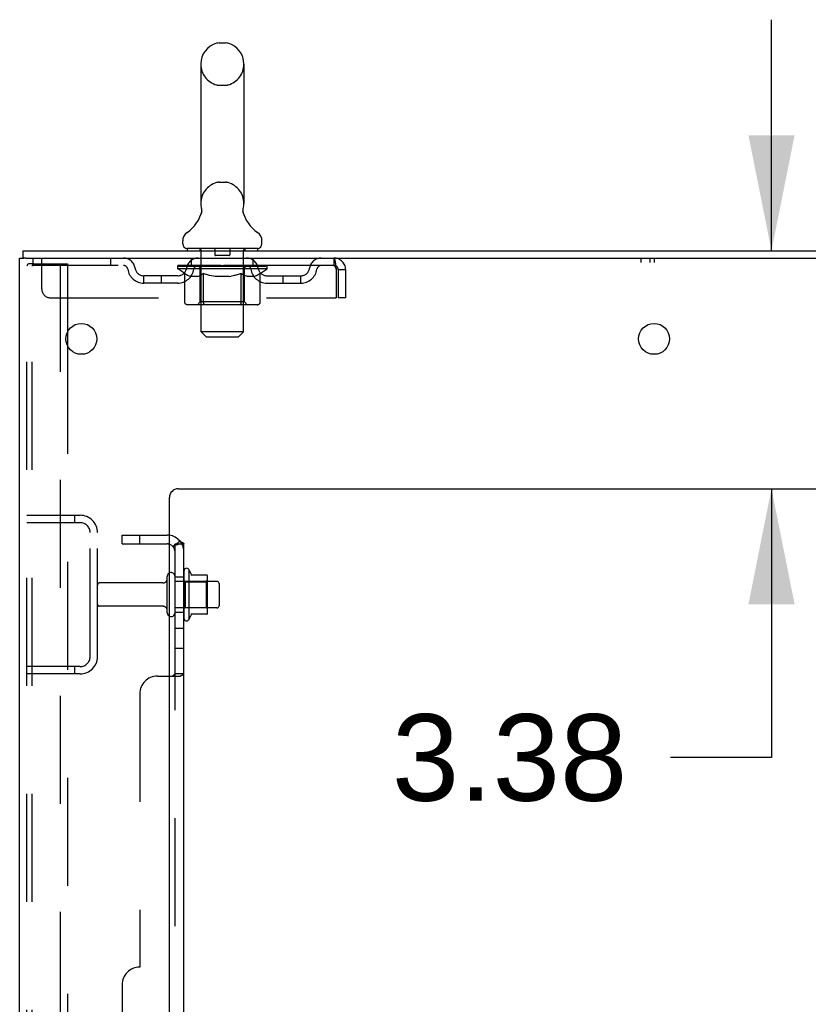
# Model space of a CAD drawing. Header units: inches. Extents: x 0 to 278, y 0 to 180.
# Tile 10 of 78: x 12 to 24, y 124 to 138. Entities that reach past the tile are written whole.
import ezdxf

# ---------------------------------------------------------------- set-up
doc = ezdxf.new("R2010")
doc.units = ezdxf.units.IN
doc.header["$LTSCALE"] = 15.310625
doc.header["$MEASUREMENT"] = 0
doc.linetypes.add('HIDDEN', pattern=[0.2, 0.1, -0.1])
doc.layers.get('0').update_dxf_attribs({"linetype": 'CONTINUOUS'})
for name, color, linetype in [('DEFAULT_2', 8, 'HIDDEN'), ('DIMENSIONS', 7, 'CONTINUOUS'), ('SUBPANEL', 7, 'CONTINUOUS'), ('WITNESSMARKS', 7, 'CONTINUOUS')]:
    doc.layers.add(name, color=color, linetype=linetype)
doc.styles.get("Standard").update_dxf_attribs({"font": 'arial.ttf'})
doc.dimstyles.new('DIMSTYLE_1', dxfattribs={"dimtxt": 1.228125, "dimasz": 1.6375, "dimexe": 0.09, "dimexo": 0.07, "dimgap": 0.0375, "dimtad": 0, "dimtih": 1, "dimtoh": 1, "dimzin": 4, "dimdsep": 46, "dimtxsty": 'Standard', "dimblk": '_FILLED', "dimblk1": '_FILLED', "dimblk2": '_FILLED', "dimcen": 0.09, "dimadec": 3, "dimazin": 1, "dimtfac": 1, "dimtdec": 3, "dimtofl": 0, "dimtmove": 0, "dimatfit": 3, "dimldrblk": '_FILLED', "dimfxl": 0, "dimtolj": 1, "dimtzin": 4, "dimarcsym": 0})

# ---------------------------------------------------------------- blocks, each defined once
blk = doc.blocks.new('_FILLED')
at = {"color": 0, "linetype": 'ByBlock'}
blk.add_solid([(0, 0), (-1, 0.2), (-1, -0.2)], dxfattribs=at)
blk = doc.blocks.new('*D13')
at = {"layer": 'DIMENSIONS', "color": 2, "linetype": 'Continuous'}
for p, q in [((23.094, 134.826), (23.094, 138.101)), ((23.094, 131.451), (23.094, 127.641)), ((23.094, 127.641), (21.661, 127.641))]:
    blk.add_line(p, q, dxfattribs=at)
at = {"layer": 'DIMENSIONS', "color": 2, "linetype": 'Continuous', "xscale": 1.6375, "yscale": 1.6375, "zscale": 1.6375}
for p, rotation in [((23.094, 134.826), 270), ((23.094, 131.451), 90)]:
    blk.add_blockref('_FILLED', p, dxfattribs=dict(at, rotation=rotation))
at = {"layer": 'DIMENSIONS', "color": 2, "linetype": 'Continuous', "insert": (21.047, 128.256), "char_height": 1.2281, "width": 3.3374, "attachment_point": 3, "line_spacing_factor": 0.9}
blk.add_mtext('3.38', dxfattribs=at)

msp = doc.modelspace()

# ---------------------------------------------------------------- linework, layer by layer
at = {"color": 7, "linetype": 'Continuous'}
for p, q in [((15.26, 137.771), (15.347, 137.771)), ((14.997, 137.471), (14.997, 135.496)), ((15.609, 137.471), (15.609, 135.496)), ((15.598, 135.407), (15.599, 135.412)), ((15.598, 135.402), (15.598, 135.407)), ((15.598, 135.397), (15.598, 135.402)), ((15.598, 135.392), (15.598, 135.397)), ((15.599, 135.412), (15.599, 135.417)), ((15.6, 135.422), (15.601, 135.426)), ((15.004, 135.353), (15.002, 135.348)), ((15.598, 135.387), (15.598, 135.392)), ((15.598, 135.382), (15.598, 135.387)), ((15.598, 135.377), (15.598, 135.382)), ((15.599, 135.372), (15.598, 135.377)), ((15.6, 135.367), (15.599, 135.372)), ((15.601, 135.363), (15.6, 135.368)), ((15.602, 135.359), (15.601, 135.363)), ((14.741, 134.925), (14.741, 134.964)), ((14.803, 134.856), (14.803, 134.826)), ((15.803, 134.856), (14.803, 134.856)), ((15.803, 134.856), (15.803, 134.826)), ((15.866, 134.925), (15.866, 134.964)), ((12.48, 134.722), (12.48, 134.826)), ((12.518, 134.722), (12.485, 134.722)), ((14.827, 130.307), (14.827, 129.595)), ((15.083, 130.228), (14.855, 130.228)), ((15.093, 129.695), (15.093, 130.206)), ((15.227, 130.138), (15.093, 130.138)), ((15.257, 130.108), (15.257, 129.793)), ((15.083, 129.673), (14.855, 129.673)), ((15.227, 129.763), (15.093, 129.763))]:
    msp.add_line(p, q, dxfattribs=at)
at = {"color": 3, "linetype": 'Continuous'}
for p, q in [((12.428, 48.93), (12.428, 134.722)), ((12.428, 134.722), (12.485, 134.722)), ((12.48, 134.826), (30.182, 134.826)), ((12.518, 134.722), (30.182, 134.722)), ((13.108, 133.673), (13.108, 133.478)), ((14.678, 131.451), (26.553, 131.451)), ((14.553, 50.951), (14.553, 131.326))]:
    msp.add_line(p, q, dxfattribs=at)
at = {"color": 7, "linetype": 'Continuous'}
for points in [[(15.005, 135.426), (15.006, 135.422), (15.007, 135.417), (15.008, 135.412), (15.009, 135.407), (15.009, 135.402), (15.009, 135.397), (15.009, 135.392), (15.009, 135.387), (15.009, 135.382), (15.008, 135.378), (15.008, 135.373), (15.007, 135.368), (15.006, 135.363), (15.005, 135.358), (15.004, 135.353)], [(15.599, 135.417), (15.6, 135.422), (15.601, 135.426)]]:
    msp.add_lwpolyline(points, dxfattribs=at)
at = {"color": 3, "linetype": 'Continuous'}
for centre in [(13.303, 133.576), (21.428, 133.576)]:
    msp.add_circle(centre, 0.219, dxfattribs=at)
at = {"color": 7, "linetype": 'Continuous'}
for centre, radius, start, end in [((15.26, 137.627), 0.144, 90, 105.6303), ((15.347, 137.627), 0.144, 74.3697, 90), ((15.303, 137.471), 0.306, 105.6303, 180), ((15.303, 137.471), 0.306, 0, 74.3697), ((14.505, 135.512), 0.523, 304.6624, 347.2389), ((15.303, 135.496), 0.306, 180, 193.2053), ((16.101, 135.512), 0.523, 192.7611, 235.3376), ((15.303, 135.496), 0.306, 346.7947, 360), ((14.885, 134.964), 0.144, 124.6624, 180), ((15.722, 134.964), 0.144, 360, 55.3376), ((14.81, 134.925), 0.069, 180, 265), ((15.797, 134.925), 0.069, 275, 360), ((14.577, 130.208), 0.055, 360, 115.9094), ((14.796, 130.285), 0.0384, 34.4497, 180), ((14.227, 129.951), 0.698, 23.9679, 30.6631), ((14.874, 130.238), 0.01, 203.9679, 270), ((15.083, 130.218), 0.01, 5.1938, 90), ((14.952, 130.206), 0.141, 0, 5.2081), ((15.227, 130.108), 0.03, 360, 90), ((14.577, 129.693), 0.055, 244.0906, 0), ((14.874, 129.663), 0.01, 90, 156.0321), ((15.083, 129.683), 0.01, 270, 354.8062), ((14.952, 129.695), 0.141, 354.7919, 360), ((15.227, 129.793), 0.03, 270, 0), ((14.796, 129.617), 0.0384, 180, 325.5503), ((14.227, 129.951), 0.698, 329.3369, 336.0321)]:
    msp.add_arc(centre, radius, start, end, dxfattribs=at)
at = {"color": 3, "linetype": 'Continuous'}
msp.add_arc((14.678, 131.326), 0.125, 90, 180, dxfattribs=at)
at = {"layer": 'DEFAULT_2', "color": 8, "linetype": 'HIDDEN'}
for p, q in [((15.26, 137.171), (15.347, 137.171)), ((15.26, 135.796), (15.347, 135.796)), ((14.983, 134.856), (14.983, 134.826)), ((15.198, 134.846), (15.198, 134.766)), ((15.408, 134.846), (15.408, 134.766)), ((15.623, 134.856), (15.623, 134.826)), ((12.616, 134.722), (12.616, 134.618)), ((12.741, 134.284), (12.741, 134.722)), ((13.716, 134.722), (13.716, 134.618)), ((14.866, 134.618), (14.866, 134.722)), ((15.003, 133.675), (15.003, 134.826)), ((15.398, 134.756), (15.208, 134.756)), ((15.603, 133.675), (15.603, 134.826)), ((15.741, 134.618), (15.741, 134.722)), ((16.886, 134.722), (16.886, 134.618)), ((12.532, 49.043), (12.532, 134.608)), ((12.627, 134.638), (12.554, 134.638)), ((12.606, 49.043), (12.606, 134.608)), ((16.886, 134.618), (12.616, 134.618)), ((12.627, 134.638), (13.108, 134.638)), ((13.004, 134.638), (13.004, 49.013)), ((13.108, 134.638), (13.108, 133.673)), ((14.67, 134.571), (14.67, 134.618)), ((14.769, 134.501), (14.67, 134.571)), ((15.937, 134.571), (14.67, 134.571)), ((14.68, 134.611), (14.68, 134.618)), ((14.688, 134.608), (14.688, 134.611)), ((14.688, 134.608), (15.918, 134.608)), ((14.697, 134.608), (14.697, 134.611)), ((14.698, 134.608), (14.698, 134.611)), ((14.708, 134.611), (14.708, 134.618)), ((14.725, 134.608), (14.725, 134.611)), ((14.726, 134.608), (14.726, 134.611)), ((14.755, 134.611), (14.755, 134.618)), ((14.769, 134.608), (14.769, 134.611)), ((14.772, 134.608), (14.772, 134.611)), ((14.976, 134.611), (14.775, 134.611)), ((14.818, 134.611), (14.818, 134.618)), ((14.82, 134.608), (14.82, 134.611)), ((14.82, 134.608), (14.82, 134.611)), ((14.823, 134.608), (14.823, 134.611)), ((14.831, 134.608), (14.831, 134.611)), ((14.831, 134.608), (14.831, 134.611)), ((14.834, 134.608), (14.834, 134.611)), ((14.837, 134.608), (14.837, 134.612)), ((14.842, 134.608), (14.842, 134.611)), ((14.856, 134.608), (14.856, 134.611)), ((14.874, 134.608), (14.874, 134.611)), ((14.875, 134.608), (14.875, 134.613)), ((14.895, 134.608), (14.895, 134.611)), ((14.896, 134.611), (14.896, 134.618)), ((14.906, 134.608), (14.906, 134.611)), ((14.91, 134.608), (14.91, 134.611)), ((14.919, 134.608), (14.919, 134.611)), ((14.931, 134.608), (14.931, 134.615)), ((14.946, 134.608), (14.946, 134.611)), ((14.949, 134.608), (14.949, 134.611)), ((14.976, 134.608), (14.976, 134.611)), ((15.043, 134.611), (14.981, 134.611)), ((14.987, 134.611), (14.987, 134.618)), ((14.991, 134.099), (14.991, 134.568)), ((14.994, 134.608), (14.994, 134.611)), ((14.998, 134.608), (14.998, 134.611)), ((15.004, 134.608), (15.004, 134.616)), ((15.008, 134.608), (15.008, 134.611)), ((15.019, 134.608), (15.019, 134.611)), ((15.043, 134.608), (15.043, 134.611)), ((15.118, 134.611), (15.059, 134.611)), ((15.08, 134.608), (15.08, 134.611)), ((15.087, 134.611), (15.087, 134.618)), ((15.091, 134.608), (15.091, 134.611)), ((15.093, 134.608), (15.093, 134.617)), ((15.096, 134.608), (15.096, 134.611)), ((15.103, 134.608), (15.103, 134.611)), ((15.118, 134.608), (15.118, 134.611)), ((15.199, 134.611), (15.144, 134.611)), ((15.158, 134.608), (15.158, 134.611)), ((15.189, 134.611), (15.303, 134.618)), ((15.193, 134.611), (15.193, 134.618)), ((15.194, 134.618), (15.193, 134.618)), ((15.194, 134.611), (15.194, 134.618)), ((15.194, 134.608), (15.194, 134.611)), ((15.198, 134.608), (15.198, 134.611)), ((15.199, 134.608), (15.199, 134.611)), ((15.199, 134.608), (15.199, 134.611)), ((15.283, 134.611), (15.234, 134.611)), ((15.24, 134.608), (15.24, 134.611)), ((15.283, 134.608), (15.283, 134.611)), ((15.301, 134.611), (15.301, 134.611)), ((15.301, 134.608), (15.301, 134.611)), ((15.301, 134.608), (15.301, 134.611)), ((15.303, 134.611), (15.303, 134.618)), ((15.303, 134.618), (15.418, 134.611)), ((15.306, 134.608), (15.306, 134.611)), ((15.306, 134.608), (15.306, 134.611)), ((15.306, 134.611), (15.306, 134.611)), ((15.324, 134.608), (15.324, 134.611)), ((15.324, 134.611), (15.372, 134.611)), ((15.367, 134.608), (15.367, 134.611)), ((15.408, 134.608), (15.408, 134.611)), ((15.408, 134.608), (15.408, 134.611)), ((15.408, 134.611), (15.462, 134.611)), ((15.409, 134.608), (15.409, 134.611)), ((15.413, 134.611), (15.413, 134.618)), ((15.413, 134.611), (15.413, 134.618)), ((15.413, 134.618), (15.413, 134.618)), ((15.413, 134.608), (15.413, 134.611)), ((15.449, 134.608), (15.449, 134.611)), ((15.488, 134.608), (15.488, 134.611)), ((15.488, 134.611), (15.548, 134.611)), ((15.504, 134.608), (15.504, 134.611)), ((15.511, 134.608), (15.511, 134.611)), ((15.514, 134.608), (15.514, 134.617)), ((15.516, 134.608), (15.516, 134.611)), ((15.52, 134.611), (15.52, 134.618)), ((15.527, 134.608), (15.527, 134.611)), ((15.563, 134.608), (15.563, 134.611)), ((15.563, 134.611), (15.625, 134.611)), ((15.587, 134.608), (15.587, 134.611)), ((15.598, 134.608), (15.598, 134.611)), ((15.603, 134.608), (15.603, 134.616)), ((15.609, 134.608), (15.609, 134.611)), ((15.613, 134.608), (15.613, 134.611)), ((15.616, 134.099), (15.616, 134.568)), ((15.62, 134.611), (15.62, 134.618)), ((15.63, 134.608), (15.63, 134.611)), ((15.63, 134.611), (15.937, 134.611)), ((15.658, 134.608), (15.658, 134.611)), ((15.661, 134.608), (15.661, 134.611)), ((15.676, 134.608), (15.676, 134.615)), ((15.687, 134.608), (15.687, 134.611)), ((15.697, 134.608), (15.697, 134.611)), ((15.701, 134.608), (15.701, 134.611)), ((15.71, 134.611), (15.71, 134.618)), ((15.712, 134.608), (15.712, 134.611)), ((15.732, 134.608), (15.732, 134.613)), ((15.733, 134.608), (15.733, 134.611)), ((15.751, 134.608), (15.751, 134.611)), ((15.765, 134.608), (15.765, 134.611)), ((15.769, 134.608), (15.769, 134.612)), ((15.773, 134.608), (15.773, 134.611)), ((15.776, 134.608), (15.776, 134.611)), ((15.776, 134.608), (15.776, 134.611)), ((15.783, 134.608), (15.783, 134.611)), ((15.786, 134.608), (15.786, 134.611)), ((15.787, 134.608), (15.787, 134.611)), ((15.789, 134.611), (15.789, 134.618)), ((15.815, 134.614), (15.936, 134.615)), ((15.815, 134.611), (15.815, 134.614)), ((15.835, 134.608), (15.835, 134.611)), ((15.837, 134.608), (15.837, 134.611)), ((15.84, 134.503), (15.937, 134.571)), ((15.852, 134.611), (15.852, 134.618)), ((15.88, 134.608), (15.88, 134.611)), ((15.882, 134.608), (15.882, 134.611)), ((15.898, 134.611), (15.898, 134.618)), ((15.909, 134.608), (15.909, 134.611)), ((15.91, 134.608), (15.91, 134.611)), ((15.918, 134.608), (15.918, 134.611)), ((15.927, 134.611), (15.927, 134.618)), ((15.936, 134.611), (15.936, 134.615)), ((15.937, 134.571), (15.937, 134.611)), ((14.189, 134.367), (14.189, 134.471)), ((14.672, 134.471), (14.189, 134.471)), ((14.439, 134.367), (14.439, 134.471)), ((14.769, 134.096), (14.769, 134.501)), ((14.769, 134.501), (14.783, 134.492)), ((14.797, 134.484), (14.783, 134.492)), ((14.811, 134.476), (14.797, 134.484)), ((14.824, 134.47), (14.811, 134.476)), ((14.838, 134.464), (14.824, 134.47)), ((14.851, 134.459), (14.838, 134.464)), ((14.955, 134.459), (14.851, 134.459)), ((14.955, 134.459), (14.968, 134.464)), ((14.982, 134.47), (14.968, 134.464)), ((14.995, 134.476), (14.982, 134.47)), ((15.009, 134.484), (14.995, 134.476)), ((15.023, 134.492), (15.009, 134.484)), ((15.037, 134.502), (15.023, 134.492)), ((15.037, 134.096), (15.037, 134.502)), ((15.037, 134.502), (15.066, 134.492)), ((15.094, 134.484), (15.066, 134.492)), ((15.122, 134.476), (15.094, 134.484)), ((15.15, 134.47), (15.122, 134.476)), ((15.177, 134.464), (15.149, 134.47)), ((15.204, 134.459), (15.177, 134.464)), ((15.402, 134.459), (15.204, 134.459)), ((15.402, 134.459), (15.43, 134.464)), ((15.458, 134.47), (15.43, 134.464)), ((15.486, 134.477), (15.458, 134.47)), ((15.515, 134.484), (15.486, 134.476)), ((15.543, 134.493), (15.514, 134.484)), ((15.572, 134.503), (15.543, 134.493)), ((15.572, 134.096), (15.572, 134.503)), ((15.63, 134.47), (15.616, 134.476)), ((15.645, 134.464), (15.63, 134.47)), ((15.659, 134.459), (15.645, 134.464)), ((15.753, 134.459), (15.659, 134.459)), ((15.753, 134.459), (15.767, 134.464)), ((15.781, 134.47), (15.767, 134.464)), ((15.796, 134.476), (15.781, 134.47)), ((15.81, 134.484), (15.796, 134.476)), ((15.825, 134.493), (15.81, 134.484)), ((15.84, 134.503), (15.825, 134.493)), ((15.84, 134.096), (15.84, 134.503)), ((15.935, 134.471), (16.418, 134.471)), ((16.168, 134.367), (16.168, 134.471)), ((16.418, 134.367), (16.418, 134.471)), ((16.919, 134.555), (16.919, 134.159)), ((16.949, 134.159), (16.949, 134.555)), ((17.053, 134.555), (16.949, 134.555)), ((17.053, 134.159), (17.053, 134.555)), ((14.672, 134.367), (14.189, 134.367)), ((15.935, 134.367), (16.418, 134.367)), ((12.866, 134.159), (16.919, 134.159)), ((17.053, 134.159), (16.949, 134.159)), ((15.797, 134.059), (14.812, 134.059)), ((14.991, 134.099), (14.951, 134.059)), ((15.616, 134.099), (14.991, 134.099)), ((15.048, 134.064), (15.046, 134.066)), ((15.053, 134.06), (15.051, 134.062)), ((15.056, 134.06), (15.053, 134.06)), ((15.058, 134.059), (15.056, 134.06)), ((15.616, 134.099), (15.656, 134.059)), ((15.072, 133.606), (15.003, 133.675)), ((15.603, 133.675), (15.003, 133.675)), ((15.072, 133.606), (15.534, 133.606)), ((15.534, 133.606), (15.603, 133.675)), ((13.108, 133.478), (13.108, 116.973)), ((12.532, 131.076), (13.286, 131.076)), ((13.205, 131.076), (13.205, 130.972)), ((12.532, 130.972), (13.286, 130.972)), ((13.428, 129.072), (13.428, 130.829)), ((13.532, 129.072), (13.532, 130.829)), ((14.757, 130.285), (14.757, 129.617)), ((14.46, 130.116), (13.562, 130.116)), ((14.522, 129.693), (14.522, 130.208)), ((14.632, 129.693), (14.632, 130.208)), ((15.093, 130.138), (14.632, 130.138)), ((14.777, 130.134), (14.757, 130.154)), ((14.777, 130.134), (14.777, 129.767)), ((14.777, 130.134), (15.073, 130.134)), ((15.073, 130.134), (15.093, 130.154)), ((15.073, 130.134), (15.073, 129.767)), ((14.46, 129.786), (13.562, 129.786)), ((15.093, 129.763), (14.632, 129.763)), ((14.777, 129.767), (14.757, 129.747)), ((14.777, 129.767), (15.073, 129.767)), ((15.073, 129.767), (15.093, 129.747)), ((13.286, 128.93), (12.532, 128.93)), ((13.205, 128.93), (13.205, 128.826)), ((13.286, 128.826), (12.532, 128.826))]:
    msp.add_line(p, q, dxfattribs=at)
for points in [[(16.886, 134.722), (16.889, 134.721), (16.891, 134.718), (16.893, 134.712), (16.896, 134.705), (16.898, 134.696), (16.901, 134.685), (16.903, 134.673), (16.905, 134.659), (16.908, 134.644), (16.91, 134.627), (16.912, 134.61), (16.915, 134.592), (16.917, 134.573), (16.919, 134.555)], [(12.554, 134.638), (12.548, 134.637), (12.543, 134.634), (12.539, 134.629), (12.535, 134.623), (12.533, 134.616), (12.532, 134.608)], [(12.627, 134.638), (12.621, 134.637), (12.617, 134.634), (12.612, 134.629), (12.609, 134.623), (12.607, 134.616), (12.606, 134.608)], [(16.886, 134.618), (16.889, 134.617), (16.891, 134.616), (16.893, 134.614), (16.896, 134.611), (16.898, 134.608), (16.901, 134.604), (16.903, 134.599), (16.905, 134.594), (16.908, 134.588), (16.91, 134.582), (16.912, 134.576), (16.915, 134.569), (16.917, 134.562), (16.919, 134.555)], [(15.572, 134.503), (15.587, 134.493), (15.602, 134.484)], [(15.616, 134.476), (15.602, 134.484), (15.587, 134.493)], [(14.812, 134.059), (14.807, 134.06), (14.802, 134.06), (14.797, 134.062), (14.792, 134.064), (14.787, 134.066), (14.783, 134.069), (14.779, 134.073), (14.776, 134.077), (14.773, 134.081), (14.771, 134.086), (14.77, 134.091), (14.769, 134.096)], [(15.038, 134.086), (15.037, 134.091), (15.037, 134.096)], [(15.039, 134.081), (15.038, 134.086), (15.037, 134.091), (15.037, 134.096)], [(15.051, 134.062), (15.048, 134.064), (15.046, 134.066), (15.044, 134.069), (15.042, 134.073), (15.04, 134.077), (15.039, 134.081)], [(15.044, 134.069), (15.042, 134.073), (15.04, 134.077)], [(15.551, 134.059), (15.553, 134.06), (15.556, 134.06), (15.558, 134.062), (15.561, 134.064), (15.563, 134.066), (15.565, 134.069), (15.567, 134.073), (15.569, 134.077), (15.57, 134.081), (15.571, 134.086), (15.572, 134.091), (15.572, 134.096)], [(15.797, 134.059), (15.802, 134.06), (15.807, 134.06), (15.812, 134.062), (15.817, 134.064), (15.822, 134.066), (15.826, 134.069), (15.83, 134.073), (15.833, 134.077), (15.836, 134.081), (15.838, 134.086), (15.839, 134.091), (15.84, 134.096)]]:
    msp.add_lwpolyline(points, dxfattribs=at)
for centre, radius, start, end in [((15.303, 137.471), 0.306, 180, 254.3697), ((15.303, 137.471), 0.306, 285.6303, 360), ((15.26, 137.315), 0.144, 254.3697, 270), ((15.347, 137.315), 0.144, 270, 285.6303), ((15.303, 135.496), 0.306, 105.6303, 180), ((15.26, 135.652), 0.144, 90, 105.6303), ((15.347, 135.652), 0.144, 74.3697, 90), ((15.303, 135.496), 0.306, 0, 74.3697), ((14.81, 134.925), 0.069, 265, 270), ((14.973, 134.826), 0.03, 0, 90), ((15.188, 134.846), 0.01, 0, 90), ((15.418, 134.846), 0.01, 90, 180), ((15.633, 134.826), 0.03, 90, 180), ((15.797, 134.925), 0.069, 270, 275), ((13.9, 134.555), 0.167, 8.0716, 90), ((14.961, 134.555), 0.167, 90, 171.9284), ((15.208, 134.766), 0.01, 180, 270), ((15.398, 134.766), 0.01, 270, 360), ((15.646, 134.555), 0.167, 8.0716, 90), ((16.707, 134.555), 0.167, 90, 171.9284), ((16.886, 134.555), 0.167, 0, 90), ((13.9, 134.555), 0.0625, 7.9863, 90), ((14.189, 134.596), 0.229, 187.9863, 270), ((14.189, 134.596), 0.125, 188.0716, 270), ((14.672, 134.596), 0.125, 270, 351.9284), ((14.672, 134.596), 0.229, 270, 352.0137), ((14.96, 134.555), 0.0625, 90, 172.0137), ((14.951, 134.568), 0.0398, 0, 90), ((15.656, 134.568), 0.0398, 90, 180), ((15.646, 134.555), 0.0625, 7.9863, 90), ((15.935, 134.596), 0.229, 187.9863, 270), ((15.935, 134.596), 0.125, 188.0716, 270), ((16.418, 134.596), 0.125, 270, 351.9284), ((16.418, 134.596), 0.229, 270, 352.0137), ((16.707, 134.555), 0.0625, 90, 172.0137), ((16.886, 134.555), 0.063, 0, 90), ((12.866, 134.284), 0.125, 180, 270), ((13.286, 130.829), 0.246, 0, 90), ((13.286, 130.829), 0.142, 0, 90), ((14.577, 130.208), 0.055, 115.9094, 180), ((13.562, 130.086), 0.03, 90, 180), ((14.46, 130.178), 0.0625, 270, 360), ((13.562, 129.816), 0.03, 180, 270), ((14.46, 129.723), 0.0625, 0, 90), ((14.577, 129.693), 0.055, 180, 244.0906), ((13.286, 129.072), 0.246, 270, 360), ((13.286, 129.072), 0.142, 270, 360)]:
    msp.add_arc(centre, radius, start, end, dxfattribs=at)
for centre, major_axis, ratio, start_param, end_param in [((15.303, 134.618), (0.633, 0.007), 0.05963, 2.96643, 3.140963), ((14.65, 134.606), (0.198, 0), 0.060556, 0.430652, 1.470503), ((15.303, 134.618), (0.633, 0), 0.060556, -3.141593, -2.96706), ((14.65, 134.599), (0.198, 0.002), 0.05963, 1.376596, 1.469874), ((15.303, 134.618), (0.633, 0.013), 0.05688, 2.791345, 2.965878), ((14.626, 134.606), (0.198, 0.002), 0.05963, 0.25549, 1.295341), ((14.694, 134.606), (0.198, -0.002), 0.05963, 0.605815, 1.645666), ((15.303, 134.618), (0.633, -0.007), 0.05963, -2.96643, -2.791898), ((14.694, 134.599), (0.198, 0), 0.060556, 1.551758, 1.645036), ((14.626, 134.599), (0.198, 0.004), 0.05688, 1.20151, 1.294789), ((14.696, 134.601), (0.164, 0.002), 0.05963, 1.065228, 1.614276), ((14.676, 134.601), (0.164, 0.003), 0.05688, 0.890143, 1.43919), ((14.734, 134.601), (0.164, 0), 0.060556, 1.240391, 1.789438), ((15.303, 134.618), (0.633, 0.019), 0.052395, 2.616403, 2.790936), ((14.622, 134.606), (0.198, 0.004), 0.05688, 0.080405, 1.120256), ((14.757, 134.606), (0.198, -0.004), 0.05688, 0.7809, 1.820751), ((15.303, 134.618), (0.633, -0.013), 0.05688, -2.791345, -2.616812), ((14.757, 134.599), (0.198, -0.002), 0.05963, 1.72692, 1.820198), ((14.622, 134.599), (0.198, 0.006), 0.052395, 1.026568, 1.119847), ((14.675, 134.601), (0.164, 0.005), 0.052395, 0.715201, 1.264248), ((14.789, 134.601), (0.164, -0.002), 0.05963, 1.415553, 1.9646), ((15.303, 134.618), (0.633, 0.025), 0.046319, 2.441654, 2.616187), ((14.836, 134.606), (0.198, -0.006), 0.052395, 0.955842, 1.995693), ((14.639, 134.606), (0.198, 0.006), 0.052395, -0.094537, 0.945314), ((15.303, 134.618), (0.633, -0.019), 0.052395, -2.616403, -2.44187), ((14.836, 134.599), (0.198, -0.004), 0.05688, 1.902006, 1.995284), ((14.639, 134.599), (0.198, 0.008), 0.046319, 0.851819, 0.945098), ((14.694, 134.601), (0.164, 0.006), 0.046319, 0.540452, 1.089499), ((14.86, 134.601), (0.164, -0.003), 0.05688, 1.590638, 2.139686), ((15.303, 134.618), (0.633, 0.029), 0.038841, 2.267123, 2.441656), ((14.93, 134.606), (0.198, -0.008), 0.046319, 1.130591, 2.170442), ((14.676, 134.606), (0.198, 0.008), 0.046319, -0.269286, 0.770565), ((15.303, 134.618), (0.633, -0.025), 0.046319, -2.441654, -2.267121), ((14.93, 134.599), (0.198, -0.006), 0.052395, 2.076947, 2.170226), ((14.676, 134.599), (0.198, 0.009), 0.038841, 0.677289, 0.770567), ((14.731, 134.601), (0.164, 0.008), 0.038841, 0.365921, 0.914969), ((14.945, 134.601), (0.164, -0.005), 0.052395, 1.76558, 2.314627), ((15.303, 134.618), (0.633, 0.033), 0.030195, 2.09281, 2.267343), ((15.035, 134.606), (0.198, -0.009), 0.038841, 1.305122, 2.344973), ((14.733, 134.606), (0.198, 0.009), 0.038841, -0.443817, 0.596034), ((15.303, 134.618), (0.633, -0.029), 0.038841, -2.267123, -2.092591), ((15.035, 134.599), (0.198, -0.008), 0.046319, 2.251696, 2.344975), ((14.733, 134.599), (0.198, 0.01), 0.030195, 0.502975, 0.596254), ((14.785, 134.601), (0.164, 0.009), 0.030195, 0.191608, 0.740655), ((15.041, 134.601), (0.164, -0.006), 0.046319, 1.940329, 2.489376), ((14.806, 134.606), (0.198, 0.01), 0.030195, -0.61813, 0.421721), ((15.303, 134.618), (0.633, 0.036), 0.020645, 1.918687, 2.09322), ((15.148, 134.606), (0.198, -0.01), 0.030195, 1.479435, 2.519286), ((15.303, 134.618), (0.633, -0.033), 0.030195, -2.09281, -1.918277), ((15.148, 134.599), (0.198, -0.009), 0.038841, 2.426227, 2.519505), ((14.806, 134.599), (0.198, 0.011), 0.020645, 0.328852, 0.422131), ((14.855, 134.601), (0.164, 0.009), 0.020645, 0.017485, 0.566532), ((15.144, 134.601), (0.164, -0.008), 0.038841, 2.11486, 2.663907), ((14.895, 134.606), (0.198, 0.011), 0.020645, -0.792253, 0.247598), ((15.303, 134.618), (0.633, 0.038), 0.010478, 1.744704, 1.919237), ((15.265, 134.606), (0.198, -0.011), 0.020645, 1.653558, 2.693409), ((15.303, 134.618), (0.633, -0.036), 0.020645, -1.918687, -1.744154), ((15.265, 134.599), (0.198, -0.01), 0.030195, 2.60054, 2.693819), ((14.895, 134.599), (0.198, 0.012), 0.010478, 0.154869, 0.248148), ((14.939, 134.601), (0.164, 0.01), 0.010478, 6.126688, 6.675735), ((15.252, 134.601), (0.164, -0.009), 0.030195, 2.289173, 2.83822), ((14.996, 134.606), (0.198, 0.012), 0.010478, -0.966236, -0.000846), ((15.384, 134.606), (0.198, -0.012), 0.010478, 1.827541, 2.867392), ((15.303, 134.618), (0.633, -0.038), 0.010478, -1.744704, -1.570171), ((15.384, 134.599), (0.198, -0.011), 0.020645, 2.774664, 2.867942), ((15.362, 134.601), (0.164, -0.009), 0.020645, 2.463296, 3.012344), ((15.223, 134.606), (0.198, 0.012), 0.010478, 0.274201, 1.314052), ((15.137, 134.601), (0.164, 0.01), 0.010478, -0.000483, 0.504314), ((15.106, 134.599), (0.198, 0.012), 0.010478, 0.099668, 0.192946), ((15.303, 134.618), (0.633, 0.038), 0.010478, -1.571421, -1.396888), ((15.501, 134.599), (0.198, -0.012), 0.010478, 2.948646, 3.041925), ((15.47, 134.601), (0.164, -0.01), 0.010478, 2.637279, 3.142076), ((15.342, 134.606), (0.198, 0.011), 0.020645, 0.448184, 1.488034), ((15.245, 134.601), (0.164, 0.009), 0.020645, 0.129249, 0.678296), ((15.223, 134.599), (0.198, 0.011), 0.020645, 0.273651, 0.366929), ((15.611, 134.606), (0.198, -0.012), 0.010478, -3.140747, -2.175357), ((15.303, 134.618), (0.633, 0.036), 0.020645, -1.397439, -1.222906), ((15.303, 134.618), (0.633, -0.038), 0.010478, 1.222355, 1.396888), ((15.459, 134.606), (0.198, 0.01), 0.030195, 0.622307, 1.662158), ((15.354, 134.601), (0.164, 0.009), 0.030195, 0.303372, 0.852419), ((15.668, 134.601), (0.164, -0.01), 0.010478, 2.749043, 3.29809), ((15.712, 134.606), (0.198, -0.011), 0.020645, 2.893995, 3.933846), ((15.342, 134.599), (0.198, 0.01), 0.030195, 0.447774, 0.541052), ((15.712, 134.599), (0.198, -0.012), 0.010478, 2.893445, 2.986723), ((15.303, 134.618), (0.633, 0.033), 0.030195, -1.223315, -1.048783), ((15.303, 134.618), (0.633, -0.036), 0.020645, 1.048373, 1.222906), ((15.572, 134.606), (0.198, 0.009), 0.038841, 0.79662, 1.836471), ((15.463, 134.601), (0.164, 0.008), 0.038841, 0.477686, 1.026733), ((15.752, 134.601), (0.164, -0.009), 0.020645, 2.57506, 3.124108), ((15.801, 134.606), (0.198, -0.01), 0.030195, 2.719872, 3.759723), ((15.677, 134.606), (0.198, 0.008), 0.046319, 0.971151, 2.011002), ((15.459, 134.599), (0.198, 0.009), 0.038841, 0.622087, 0.715366), ((15.801, 134.599), (0.198, -0.011), 0.020645, 2.719462, 2.812741), ((15.303, 134.618), (0.633, 0.029), 0.038841, -1.049002, -0.874469), ((15.303, 134.618), (0.633, -0.033), 0.030195, 0.87425, 1.048783), ((15.566, 134.601), (0.164, 0.006), 0.046319, 0.652216, 1.201263), ((15.77, 134.606), (0.198, 0.006), 0.052395, 1.1459, 2.185751), ((15.822, 134.601), (0.164, -0.009), 0.030195, 2.400937, 2.949985), ((15.874, 134.606), (0.198, -0.009), 0.038841, 2.545558, 3.585409), ((15.662, 134.601), (0.164, 0.005), 0.052395, 0.826965, 1.376012), ((15.572, 134.599), (0.198, 0.008), 0.046319, 0.796618, 0.889896), ((15.874, 134.599), (0.198, -0.01), 0.030195, 2.545339, 2.638617), ((15.85, 134.606), (0.198, 0.004), 0.05688, 1.320842, 2.360692), ((15.303, 134.618), (0.633, 0.025), 0.046319, -0.874471, -0.699939), ((15.303, 134.618), (0.633, -0.029), 0.038841, 0.699936, 0.874469), ((15.93, 134.606), (0.198, -0.008), 0.046319, 2.371028, 3.410879), ((15.876, 134.601), (0.164, -0.008), 0.038841, 2.226624, 2.775671), ((15.912, 134.606), (0.198, 0.002), 0.05963, 1.495927, 2.535778), ((15.746, 134.601), (0.164, 0.003), 0.05688, 1.001907, 1.550954), ((15.968, 134.606), (0.198, -0.006), 0.052395, 2.196279, 3.23613), ((15.913, 134.601), (0.164, -0.006), 0.046319, 2.052093, 2.601141), ((15.677, 134.599), (0.198, 0.006), 0.052395, 0.971367, 1.064645), ((15.956, 134.606), (0.198, 0), 0.060556, 2.364024, 2.71094), ((15.93, 134.599), (0.198, -0.009), 0.038841, 2.371026, 2.464304), ((15.985, 134.606), (0.198, -0.004), 0.05688, 2.021337, 3.061188), ((15.303, 134.618), (0.633, 0.019), 0.052395, -0.699723, -0.52519), ((15.303, 134.618), (0.633, -0.025), 0.046319, 0.525406, 0.699939), ((15.981, 134.606), (0.198, -0.002), 0.05963, 1.846251, 2.886102), ((15.817, 134.601), (0.164, 0.002), 0.05963, 1.176993, 1.72604), ((15.932, 134.601), (0.164, -0.005), 0.052395, 1.877344, 2.426392), ((15.873, 134.601), (0.164, 0), 0.060556, 1.352155, 1.901202), ((15.931, 134.601), (0.164, -0.003), 0.05688, 1.702402, 2.25145), ((15.911, 134.601), (0.164, -0.002), 0.05963, 1.527317, 2.076364), ((15.77, 134.599), (0.198, 0.004), 0.05688, 1.146309, 1.239587), ((15.968, 134.599), (0.198, -0.008), 0.046319, 2.196495, 2.289773), ((15.303, 134.618), (0.633, 0.013), 0.05688, -0.524781, -0.350248), ((15.303, 134.618), (0.633, -0.019), 0.052395, 0.350657, 0.52519), ((15.956, 134.599), (0.198, -0.002), 0.05963, 1.764997, 1.971333), ((15.85, 134.599), (0.198, 0.002), 0.05963, 1.321394, 1.414673), ((15.985, 134.599), (0.198, -0.006), 0.052395, 2.021746, 2.115024), ((15.303, 134.618), (0.633, 0.007), 0.05963, -0.349695, -0.175162), ((15.303, 134.618), (0.633, -0.013), 0.05688, 0.175715, 0.350248), ((15.912, 134.599), (0.198, 0), 0.060556, 1.496556, 1.589835), ((15.981, 134.599), (0.198, -0.004), 0.05688, 1.846804, 1.940083), ((15.303, 134.618), (0.633, -0.007), 0.05963, 6.27665, 6.458348), ((15.303, 134.618), (0.633, 0), 0.060556, -0.174533, -0.058352)]:
    msp.add_ellipse(centre, major_axis=major_axis, ratio=ratio, start_param=start_param, end_param=end_param, dxfattribs=at)
at = {"layer": 'SUBPANEL', "color": 8, "linetype": 'HIDDEN'}
for p, q in [((13.882, 130.669), (13.882, 130.794)), ((13.882, 130.794), (14.52, 130.794)), ((14.132, 130.669), (14.132, 130.794)), ((13.882, 130.669), (14.52, 130.669)), ((14.657, 130.669), (14.607, 130.629)), ((14.632, 130.668), (14.632, 130.669)), ((14.692, 130.67), (14.689, 130.669)), ((14.692, 130.67), (14.692, 130.67)), ((14.692, 130.67), (14.692, 130.67)), ((14.628, 130.647), (14.628, 130.646)), ((14.632, 130.201), (14.757, 130.201)), ((14.632, 129.701), (14.757, 129.701)), ((14.632, 129.473), (14.757, 129.473)), ((14.632, 129.192), (14.757, 129.192)), ((14.382, 128.794), (14.553, 128.794)), ((14.632, 128.828), (14.632, 128.83)), ((14.632, 54.822), (14.632, 128.83)), ((14.632, 128.827), (14.632, 128.828)), ((14.757, 128.828), (14.757, 128.83)), ((14.132, 128.544), (14.132, 124.669)), ((13.882, 124.419), (13.882, 59.232))]:
    msp.add_line(p, q, dxfattribs=at)
at = {"layer": 'SUBPANEL', "color": 7, "linetype": 'Continuous'}
for p, q in [((14.632, 128.83), (14.632, 130.669)), ((14.632, 130.669), (14.757, 130.669)), ((14.703, 130.708), (14.657, 130.669)), ((14.632, 128.83), (14.757, 128.83))]:
    msp.add_line(p, q, dxfattribs=at)
at = {"layer": 'SUBPANEL', "color": 3, "linetype": 'Continuous'}
for p, q in [((14.757, 52.982), (14.757, 130.669)), ((14.553, 128.794), (14.703, 128.794))]:
    msp.add_line(p, q, dxfattribs=at)
at = {"layer": 'SUBPANEL', "color": 7, "linetype": 'Continuous'}
for points in [[(14.614, 130.642), (14.618, 130.646), (14.62, 130.648), (14.622, 130.651), (14.624, 130.653), (14.626, 130.656), (14.628, 130.658)], [(14.628, 130.658), (14.63, 130.661), (14.631, 130.663), (14.632, 130.666), (14.632, 130.668)], [(14.607, 130.629), (14.606, 130.629), (14.606, 130.63), (14.606, 130.631), (14.607, 130.632), (14.607, 130.633), (14.608, 130.635), (14.61, 130.636), (14.611, 130.638), (14.613, 130.64), (14.614, 130.642)], [(14.607, 128.794), (14.606, 128.796), (14.606, 128.798), (14.606, 128.8), (14.607, 128.802), (14.607, 128.804), (14.608, 128.805), (14.61, 128.807), (14.611, 128.809), (14.613, 128.81), (14.614, 128.811), (14.616, 128.813), (14.618, 128.814)], [(14.618, 128.814), (14.622, 128.817), (14.624, 128.819), (14.626, 128.82), (14.628, 128.822), (14.63, 128.823), (14.631, 128.825), (14.632, 128.827), (14.632, 128.828), (14.632, 128.83)]]:
    msp.add_lwpolyline(points, dxfattribs=at)
at = {"layer": 'SUBPANEL', "color": 8, "linetype": 'HIDDEN'}
for points in [[(14.628, 130.646), (14.628, 130.647), (14.629, 130.647), (14.629, 130.647), (14.629, 130.647), (14.63, 130.647), (14.63, 130.648), (14.631, 130.648), (14.632, 130.648), (14.632, 130.649), (14.633, 130.649), (14.633, 130.649), (14.634, 130.65), (14.635, 130.65), (14.635, 130.651), (14.636, 130.651), (14.637, 130.651), (14.638, 130.652), (14.638, 130.652), (14.639, 130.652), (14.64, 130.653), (14.641, 130.653), (14.641, 130.654), (14.642, 130.654), (14.643, 130.654), (14.644, 130.655), (14.645, 130.655), (14.646, 130.656), (14.646, 130.656), (14.647, 130.656), (14.648, 130.657), (14.649, 130.657), (14.65, 130.657), (14.651, 130.658), (14.652, 130.658), (14.653, 130.659), (14.654, 130.659), (14.655, 130.659), (14.656, 130.66), (14.657, 130.66), (14.658, 130.661), (14.659, 130.661), (14.66, 130.661), (14.661, 130.662), (14.662, 130.662), (14.663, 130.662), (14.664, 130.663), (14.665, 130.663), (14.666, 130.664), (14.667, 130.664), (14.668, 130.664), (14.669, 130.664), (14.671, 130.665), (14.672, 130.665), (14.673, 130.665), (14.674, 130.666), (14.675, 130.666), (14.675, 130.666), (14.676, 130.666), (14.677, 130.667), (14.678, 130.667), (14.679, 130.667), (14.68, 130.667), (14.681, 130.668), (14.682, 130.668), (14.683, 130.668), (14.684, 130.668), (14.685, 130.668), (14.685, 130.669), (14.686, 130.669), (14.687, 130.669), (14.688, 130.669), (14.689, 130.669), (14.689, 130.669), (14.69, 130.669), (14.691, 130.669), (14.691, 130.669), (14.692, 130.67), (14.692, 130.67)], [(14.632, 130.649), (14.632, 130.649), (14.631, 130.649), (14.631, 130.648), (14.63, 130.648), (14.63, 130.647), (14.629, 130.647), (14.629, 130.647), (14.629, 130.647), (14.628, 130.647), (14.628, 130.647)], [(14.69, 130.67), (14.69, 130.669), (14.689, 130.669)], [(14.692, 130.67), (14.692, 130.67), (14.692, 130.67), (14.692, 130.67), (14.691, 130.67), (14.691, 130.67)], [(14.607, 128.794), (14.606, 128.796), (14.606, 128.798), (14.606, 128.8), (14.607, 128.802), (14.607, 128.804), (14.608, 128.805), (14.61, 128.807), (14.611, 128.809), (14.613, 128.81), (14.614, 128.811), (14.616, 128.813)], [(14.626, 128.82), (14.628, 128.822), (14.63, 128.823), (14.631, 128.825)], [(14.706, 128.796), (14.708, 128.798), (14.712, 128.8)], [(14.748, 128.817), (14.751, 128.819), (14.753, 128.821), (14.755, 128.823), (14.756, 128.825), (14.757, 128.827)]]:
    msp.add_lwpolyline(points, dxfattribs=at)
at = {"layer": 'SUBPANEL', "color": 3, "linetype": 'Continuous'}
for points in [[(14.703, 130.708), (14.706, 130.706), (14.708, 130.703), (14.712, 130.701), (14.715, 130.699), (14.719, 130.697), (14.723, 130.695), (14.727, 130.693), (14.735, 130.69)], [(14.735, 130.69), (14.738, 130.688), (14.742, 130.687), (14.745, 130.685), (14.748, 130.683), (14.751, 130.681), (14.753, 130.679), (14.755, 130.677), (14.756, 130.675), (14.757, 130.673), (14.757, 130.671), (14.757, 130.669)], [(14.703, 128.794), (14.706, 128.796), (14.708, 128.798), (14.712, 128.8), (14.715, 128.801), (14.719, 128.803), (14.723, 128.805)], [(14.723, 128.805), (14.731, 128.808), (14.735, 128.81), (14.738, 128.812), (14.742, 128.813), (14.745, 128.815), (14.748, 128.817), (14.751, 128.819), (14.753, 128.821), (14.755, 128.823), (14.756, 128.825), (14.757, 128.827), (14.757, 128.828), (14.757, 128.83)]]:
    msp.add_lwpolyline(points, dxfattribs=at)
at = {"layer": 'SUBPANEL', "color": 8, "linetype": 'HIDDEN'}
for centre, radius, start, end in [((14.52, 130.557), 0.237, 81.9946, 90), ((14.52, 130.557), 0.112, 72.8585, 90), ((14.52, 130.557), 0.237, 0, 39.4342), ((14.382, 128.544), 0.25, 90, 180), ((14.132, 124.419), 0.25, 90, 180)]:
    msp.add_arc(centre, radius, start, end, dxfattribs=at)
at = {"layer": 'SUBPANEL', "color": 3, "linetype": 'Continuous'}
msp.add_arc((14.52, 130.557), 0.237, 39.4342, 81.9946, dxfattribs=at)
at = {"layer": 'SUBPANEL', "color": 7, "linetype": 'Continuous'}
msp.add_arc((14.52, 130.557), 0.112, 0, 72.8585, dxfattribs=at)
at = {"layer": 'WITNESSMARKS', "color": 40, "linetype": 'Continuous'}
for p, q in [((21.241, 134.722), (21.241, 134.659)), ((21.366, 134.722), (21.366, 134.659)), ((21.428, 134.722), (21.428, 134.659))]:
    msp.add_line(p, q, dxfattribs=at)

# ---------------------------------------------------------------- dimensions: what is measured, and where the dimension line sits
at = {"layer": 'DIMENSIONS', "color": 2, "linetype": 'Continuous'}
dim = msp.add_linear_dim(base=(23.093791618, 131.450732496), p1=(12.540397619, 134.825732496), p2=(14.678397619, 131.450732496), angle=270, dimstyle='DIMSTYLE_1', dxfattribs=at)
dim.commit()
dim.dimension.update_dxf_attribs({"geometry": '*D13', "text_midpoint": (19.374341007, 127.634595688), "dimtype": 160})

doc.saveas('drawing.dxf')
